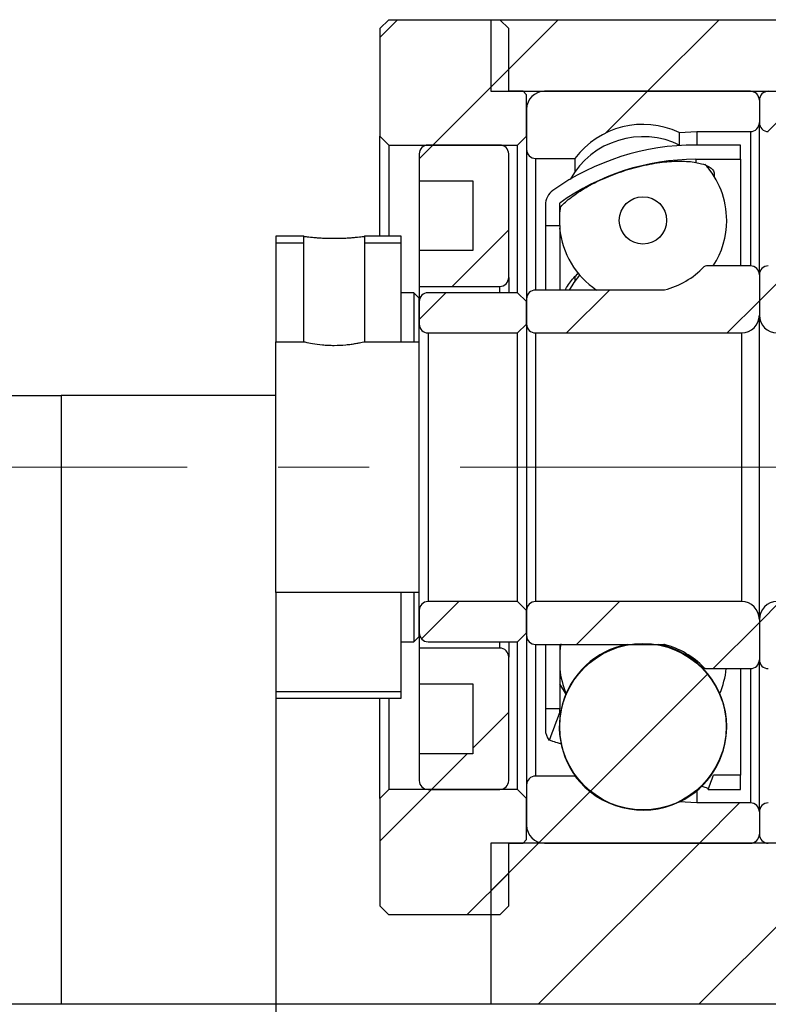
# Model space of a CAD drawing. Header units: millimetres. Extents: x 21 to 283, y 7 to 201.
# Tile 4 of 7: x 218 to 239, y 35 to 63. Entities that reach past the tile are written whole.
import ezdxf

# ---------------------------------------------------------------- set-up
doc = ezdxf.new("R2010")
doc.units = ezdxf.units.MM
doc.linetypes.add('CENTERX2', pattern=[20.32, 12.7, -2.54, 2.54, -2.54])
doc.layers.add('FORMAT', color=7, linetype='Continuous')
doc.styles.add('SLDTEXTSTYLE0', font='TXT', dxfattribs={"width": 0.75})
doc.dimstyles.new('SLDDIMSTYLE5', dxfattribs={"dimtxt": 3.5, "dimasz": 2.5, "dimexe": 0, "dimexo": 0.0625, "dimgap": 0.875, "dimtad": 1, "dimlfac": 2, "dimrnd": 1e-09, "dimzin": 12, "dimdsep": 46, "dimtxsty": 'SLDTEXTSTYLE0', "dimsah": 1, "dimcen": 0.09, "dimadec": 0, "dimazin": 3, "dimtfac": 1, "dimtmove": 0, "dimatfit": 0, "dimfxl": 1, "dimfrac": 2, "dimtolj": 1, "dimtzin": 12, "dimarcsym": 0})

# ---------------------------------------------------------------- blocks, each defined once
blk = doc.blocks.new('_D_17')
at = {"layer": 'FORMAT', "color": 7}
for p, q in [((225.501, 45.76), (225.501, 27.724)), ((245.501, 38.76), (245.501, 27.724)), ((225.501, 28.724), (245.501, 28.724))]:
    blk.add_line(p, q, dxfattribs=at)
for points in [[(225.501, 28.724), (228.001, 28.474), (228.001, 28.974)], [(245.501, 28.724), (243.001, 28.974), (243.001, 28.474)]]:
    blk.add_solid(points, dxfattribs=at)
at = {"layer": 'FORMAT', "color": 7, "char_height": 3.5, "attachment_point": 1, "style": 'SLDTEXTSTYLE0'}
for s, insert in [('(', (231.507, 33.236)), (')', (238.4, 33.236)), ('40', (233.228, 33.236))]:
    blk.add_mtext(s, dxfattribs=dict(at, insert=insert))

msp = doc.modelspace()

# ---------------------------------------------------------------- hatches: boundary and pattern name
at = {"layer": 'FORMAT', "linetype": 'Continuous', "lineweight": 18}
h = msp.add_hatch(dxfattribs=at)
h.set_pattern_fill('ANSI31', color=256, style=0)
h.paths.add_polyline_path([(228.65115257, 62.75974621), (228.40115257, 62.50974621), (228.40115257, 59.50974621), (228.65115257, 59.25974621), (232.25115257, 59.25974621), (232.50115257, 59.50974621), (232.50115257, 60.65974621), (232.40115257, 60.75974621), (232.00115257, 60.75974621), (232.00115257, 62.50974621), (231.75115257, 62.75974621)], flags=0)
h = msp.add_hatch(dxfattribs=at)
h.set_pattern_fill('ANSI31', color=256, style=0)
h.paths.add_polyline_path([(245.50115257, 60.75974621), (245.50115257, 59.00974621), (246.00115257, 59.00974621), (246.00115257, 59.25974621), (249.25115257, 59.25974621), (249.50115257, 59.50974621), (249.50115257, 62.75974621), (231.50115257, 62.75974621), (231.50115257, 60.75974621)], flags=0)
h = msp.add_hatch(dxfattribs=at)
h.set_pattern_fill('ANSI31', color=256, style=0)
edge = h.paths.add_edge_path(flags=0)
edge.add_line((239.00115257, 59.88474621), (239.00115257, 60.50974621))
edge.add_arc((238.75115257, 60.50974621), 0.25, 0, 90)
edge.add_line((238.75115257, 60.75974621), (233.00115257, 60.75974621))
edge.add_arc((233.00115257, 60.25974621), 0.5, 90, 180)
edge.add_line((232.50115257, 60.25974621), (232.50115257, 59.13474621))
edge.add_arc((232.75115257, 59.13474621), 0.25, 180, 270)
edge.add_line((232.75115257, 58.88474621), (233.85115257, 58.88474621))
edge.add_arc((235.75115257, 57.45974621), 2.375, 64.821429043, 143.130102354, ccw=False)
edge.add_line((236.76157458, 59.60908852), (237.25115257, 59.63474621))
edge.add_line((237.25115257, 59.63474621), (238.75115257, 59.63474621))
edge.add_arc((238.75115257, 59.88474621), 0.25, 270, 360)
h = msp.add_hatch(dxfattribs=at)
h.set_pattern_fill('ANSI31', color=256, style=0)
edge = h.paths.add_edge_path(flags=0)
edge.add_line((245.00115257, 60.75974621), (239.25115257, 60.75974621))
edge.add_arc((239.25115257, 60.50974621), 0.25, 90, 180)
edge.add_line((239.00115257, 60.50974621), (239.00115257, 59.88474621))
edge.add_arc((239.25115257, 59.88474621), 0.25, 180, 270)
edge.add_line((239.25115257, 59.63474621), (240.75115257, 59.63474621))
edge.add_line((240.75115257, 59.63474621), (241.24073055, 59.60908852))
edge.add_arc((242.25115257, 57.45974621), 2.375, 36.869897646, 115.178570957, ccw=False)
edge.add_line((244.15115257, 58.88474621), (245.25115257, 58.88474621))
edge.add_arc((245.25115257, 59.13474621), 0.25, 270, 360)
edge.add_line((245.50115257, 59.13474621), (245.50115257, 60.25974621))
edge.add_arc((245.00115257, 60.25974621), 0.5, 0, 90)
h = msp.add_hatch(dxfattribs=at)
h.set_pattern_fill('ANSI31', color=256, style=0)
edge = h.paths.add_edge_path(flags=0)
edge.add_line((229.50115257, 58.25974621), (231.00115257, 58.25974621))
edge.add_line((231.00115257, 58.25974621), (231.00115257, 56.30974621))
edge.add_line((231.00115257, 56.30974621), (229.50115257, 56.30974621))
edge.add_line((229.50115257, 56.30974621), (229.50115257, 55.30974621))
edge.add_line((229.50115257, 55.30974621), (231.75115257, 55.30974621))
edge.add_arc((231.75115257, 55.55974621), 0.25, 270, 360)
edge.add_line((232.00115257, 55.55974621), (232.00115257, 59.00974621))
edge.add_arc((231.75115257, 59.00974621), 0.25, 0, 90)
edge.add_line((231.75115257, 59.25974621), (229.75115257, 59.25974621))
edge.add_arc((229.75115257, 59.00974621), 0.25, 90, 180)
edge.add_line((229.50115257, 59.00974621), (229.50115257, 58.25974621))
h = msp.add_hatch(dxfattribs=at)
h.set_pattern_fill('ANSI31', color=256, style=0)
edge = h.paths.add_edge_path(flags=0)
edge.add_arc((237.22615257, 52.35336866), 6.50637755, 90, 125.735364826, ccw=False)
edge.add_line((237.22615257, 58.85974621), (238.47615257, 58.85974621))
edge.add_line((238.47615257, 58.85974621), (238.47615257, 59.25974621))
edge.add_line((238.47615257, 59.25974621), (237.22615257, 59.25974621))
edge.add_arc((237.22615257, 52.35336866), 6.90637755, 90, 125.278369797)
edge.add_arc((233.52615257, 57.58325139), 0.5, 125.278369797, 180)
edge.add_line((233.02615257, 57.58325139), (233.02615257, 57.00974621))
edge.add_line((233.02615257, 57.00974621), (233.42615257, 57.00974621))
edge.add_line((233.42615257, 57.00974621), (233.42615257, 57.63474621))
h = msp.add_hatch(dxfattribs=at)
h.set_pattern_fill('ANSI31', color=256, style=0)
edge = h.paths.add_edge_path(flags=0)
edge.add_arc((235.75115257, 57.1543449), 0.66098203, 0, 360)
h = msp.add_hatch(dxfattribs=at)
h.set_pattern_fill('ANSI31', color=256, style=0)
h.paths.add_polyline_path([(226.27615257, 56.70979621), (225.50105257, 56.70979621), (225.50105257, 53.75969621), (226.27615257, 53.75969621)], flags=0)
h.paths.add_polyline_path([(225.50110257, 53.75974621), (225.50110257, 56.70974621), (226.27610257, 56.70974621), (226.27610257, 53.75974621)], flags=0)
h = msp.add_hatch(dxfattribs=at)
h.set_pattern_fill('ANSI31', color=256, style=0)
h.paths.add_polyline_path([(229.00115257, 56.70979621), (227.97605257, 56.70979621), (227.97605257, 53.75969621), (229.50115257, 53.75969621), (229.50115257, 54.98476692), (229.35112328, 55.13479621), (229.00115257, 55.13479621)], flags=0)
h.paths.add_polyline_path([(227.97610257, 53.75974621), (227.97610257, 56.70974621), (229.00110257, 56.70974621), (229.00110257, 55.13474621), (229.35110257, 55.13474621), (229.50110257, 54.98474621), (229.50110257, 53.75974621)], flags=0)
h = msp.add_hatch(dxfattribs=at)
h.set_pattern_fill('ANSI31', color=256, style=0)
edge = h.paths.add_edge_path(flags=0)
edge.add_line((232.50115257, 54.95974621), (232.50115257, 54.25974621))
edge.add_arc((232.75115257, 54.25974621), 0.25, 180, 270)
edge.add_line((232.75115257, 54.00974621), (238.50115257, 54.00974621))
edge.add_arc((238.50115257, 54.50974621), 0.5, 270, 360)
edge.add_line((239.00115257, 54.50974621), (239.00115257, 55.63474621))
edge.add_arc((238.75115257, 55.63474621), 0.25, 0, 90)
edge.add_line((238.75115257, 55.88474621), (237.5259765, 55.88474621))
edge.add_arc((237.5259765, 55.78474621), 0.1, 90, 135.815614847)
edge.add_arc((235.75115257, 57.50974621), 2.375, 284.752918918, 315.815614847, ccw=False)
edge.add_arc((236.33048408, 55.30974621), 0.1, 270, 284.752918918, ccw=False)
edge.add_line((236.33048408, 55.20974621), (232.75115257, 55.20974621))
edge.add_arc((232.75115257, 54.95974621), 0.25, 90, 180)
h = msp.add_hatch(dxfattribs=at)
h.set_pattern_fill('ANSI31', color=256, style=0)
edge = h.paths.add_edge_path(flags=0)
edge.add_line((239.50115257, 54.00974621), (245.25115257, 54.00974621))
edge.add_arc((245.25115257, 54.25974621), 0.25, 270, 360)
edge.add_line((245.50115257, 54.25974621), (245.50115257, 54.95974621))
edge.add_arc((245.25115257, 54.95974621), 0.25, 0, 90)
edge.add_line((245.25115257, 55.20974621), (241.67182106, 55.20974621))
edge.add_arc((241.67182106, 55.30974621), 0.1, 255.247081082, 270, ccw=False)
edge.add_arc((242.25115257, 57.50974621), 2.375, 224.184385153, 255.247081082, ccw=False)
edge.add_arc((240.47632863, 55.78474621), 0.1, 44.184385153, 90)
edge.add_line((240.47632863, 55.88474621), (239.25115257, 55.88474621))
edge.add_arc((239.25115257, 55.63474621), 0.25, 90, 180)
edge.add_line((239.00115257, 55.63474621), (239.00115257, 54.50974621))
edge.add_arc((239.50115257, 54.50974621), 0.5, 180, 270)
h = msp.add_hatch(dxfattribs=at)
h.set_pattern_fill('ANSI31', color=256, style=0)
edge = h.paths.add_edge_path(flags=0)
edge.add_line((232.25115257, 54.00974621), (232.50115257, 54.25974621))
edge.add_line((232.50115257, 54.25974621), (232.50115257, 54.88474621))
edge.add_line((232.50115257, 54.88474621), (232.25115257, 55.13474621))
edge.add_line((232.25115257, 55.13474621), (229.75115257, 55.13474621))
edge.add_arc((229.75115257, 54.88474621), 0.25, 90, 180)
edge.add_line((229.50115257, 54.88474621), (229.50115257, 54.25974621))
edge.add_arc((229.75115257, 54.25974621), 0.25, 180, 270)
edge.add_line((229.75115257, 54.00974621), (232.25115257, 54.00974621))
h = msp.add_hatch(dxfattribs=at)
h.set_pattern_fill('ANSI31', color=256, style=0)
h.paths.add_polyline_path([(229.50115257, 46.75979621), (225.50105257, 46.75979621), (225.50105257, 43.80969621), (229.00115257, 43.80969621), (229.00115257, 45.38469621), (229.35112328, 45.38469621), (229.50115257, 45.5347255)], flags=0)
h.paths.add_polyline_path([(225.50110257, 43.80974621), (225.50110257, 46.75974621), (229.50110257, 46.75974621), (229.50110257, 45.53474621), (229.35110257, 45.38474621), (229.00110257, 45.38474621), (229.00110257, 43.80974621)], flags=0)
h = msp.add_hatch(dxfattribs=at)
h.set_pattern_fill('ANSI31', color=256, style=0)
edge = h.paths.add_edge_path(flags=0)
edge.add_line((232.50115257, 46.25974621), (232.25115257, 46.50974621))
edge.add_line((232.25115257, 46.50974621), (229.75115257, 46.50974621))
edge.add_arc((229.75115257, 46.25974621), 0.25, 90, 180)
edge.add_line((229.50115257, 46.25974621), (229.50115257, 45.63474621))
edge.add_arc((229.75115257, 45.63474621), 0.25, 180, 270)
edge.add_line((229.75115257, 45.38474621), (232.25115257, 45.38474621))
edge.add_line((232.25115257, 45.38474621), (232.50115257, 45.63474621))
edge.add_line((232.50115257, 45.63474621), (232.50115257, 46.25974621))
h = msp.add_hatch(dxfattribs=at)
h.set_pattern_fill('ANSI31', color=256, style=0)
edge = h.paths.add_edge_path(flags=0)
edge.add_line((238.50115257, 46.50974621), (232.75115257, 46.50974621))
edge.add_arc((232.75115257, 46.25974621), 0.25, 90, 180)
edge.add_line((232.50115257, 46.25974621), (232.50115257, 45.55974621))
edge.add_arc((232.75115257, 45.55974621), 0.25, 180, 270)
edge.add_line((232.75115257, 45.30974621), (236.33048408, 45.30974621))
edge.add_arc((236.33048408, 45.20974621), 0.1, 75.247081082, 90, ccw=False)
edge.add_arc((235.75115257, 43.00974621), 2.375, 44.184385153, 75.247081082, ccw=False)
edge.add_arc((237.5259765, 44.73474621), 0.1, 224.184385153, 270)
edge.add_line((237.5259765, 44.63474621), (238.75115257, 44.63474621))
edge.add_arc((238.75115257, 44.88474621), 0.25, 270, 360)
edge.add_line((239.00115257, 44.88474621), (239.00115257, 46.00974621))
edge.add_arc((238.50115257, 46.00974621), 0.5, 0, 90)
h = msp.add_hatch(dxfattribs=at)
h.set_pattern_fill('ANSI31', color=256, style=0)
edge = h.paths.add_edge_path(flags=0)
edge.add_line((245.50115257, 45.55974621), (245.50115257, 46.25974621))
edge.add_arc((245.25115257, 46.25974621), 0.25, 0, 90)
edge.add_line((245.25115257, 46.50974621), (239.50115257, 46.50974621))
edge.add_arc((239.50115257, 46.00974621), 0.5, 90, 180)
edge.add_line((239.00115257, 46.00974621), (239.00115257, 44.88474621))
edge.add_arc((239.25115257, 44.88474621), 0.25, 180, 270)
edge.add_line((239.25115257, 44.63474621), (240.47632863, 44.63474621))
edge.add_arc((240.47632863, 44.73474621), 0.1, 270, 315.815614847)
edge.add_arc((242.25115257, 43.00974621), 2.375, 104.752918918, 135.815614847, ccw=False)
edge.add_arc((241.67182106, 45.20974621), 0.1, 90, 104.752918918, ccw=False)
edge.add_line((241.67182106, 45.30974621), (245.25115257, 45.30974621))
edge.add_arc((245.25115257, 45.55974621), 0.25, 270, 360)
h = msp.add_hatch(dxfattribs=at)
h.set_pattern_fill('ANSI31', color=256, style=0)
edge = h.paths.add_edge_path(flags=0)
edge.add_line((229.50115257, 44.20974621), (231.00115257, 44.20974621))
edge.add_line((231.00115257, 44.20974621), (231.00115257, 42.25974621))
edge.add_line((231.00115257, 42.25974621), (229.50115257, 42.25974621))
edge.add_line((229.50115257, 42.25974621), (229.50115257, 41.50974621))
edge.add_arc((229.75115257, 41.50974621), 0.25, 180, 270)
edge.add_line((229.75115257, 41.25974621), (231.75115257, 41.25974621))
edge.add_arc((231.75115257, 41.50974621), 0.25, 270, 360)
edge.add_line((232.00115257, 41.50974621), (232.00115257, 44.95974621))
edge.add_arc((231.75115257, 44.95974621), 0.25, 0, 90)
edge.add_line((231.75115257, 45.20974621), (229.50115257, 45.20974621))
edge.add_line((229.50115257, 45.20974621), (229.50115257, 44.20974621))
h = msp.add_hatch(dxfattribs=at)
h.set_pattern_fill('ANSI31', color=256, style=0)
edge = h.paths.add_edge_path(flags=0)
edge.add_arc((235.75115257, 43.0140996), 2.32396236, 0, 360)
h = msp.add_hatch(dxfattribs=at)
h.set_pattern_fill('ANSI31', color=256, style=0)
edge = h.paths.add_edge_path(flags=0)
edge.add_line((233.02615257, 43.50974621), (233.02615257, 42.93624104))
edge.add_arc((233.52615257, 42.93624104), 0.5, 180, 217.82600649)
edge.add_ellipse((238.46181649, 50.25974621), major_axis=(-25.23617399, -67.45668348), ratio=0.03245504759, start_angle=344.1196700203, end_angle=345.5721936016, ccw=False)
edge.add_line((233.42615257, 43.4274463), (233.42615257, 43.50974621))
edge.add_line((233.42615257, 43.50974621), (233.02615257, 43.50974621))
h = msp.add_hatch(dxfattribs=at)
h.set_pattern_fill('ANSI31', color=256, style=0)
edge = h.paths.add_edge_path(flags=0)
edge.add_line((233.00115257, 39.75974621), (238.75115257, 39.75974621))
edge.add_arc((238.75115257, 40.00974621), 0.25, 270, 360)
edge.add_line((239.00115257, 40.00974621), (239.00115257, 40.63474621))
edge.add_arc((238.75115257, 40.63474621), 0.25, 0, 90)
edge.add_line((238.75115257, 40.88474621), (237.25115257, 40.88474621))
edge.add_line((237.25115257, 40.88474621), (236.76157458, 40.91040391))
edge.add_arc((235.75115257, 43.05974621), 2.375, 216.869897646, 295.178570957, ccw=False)
edge.add_line((233.85115257, 41.63474621), (232.75115257, 41.63474621))
edge.add_arc((232.75115257, 41.38474621), 0.25, 90, 180)
edge.add_line((232.50115257, 41.38474621), (232.50115257, 40.25974621))
edge.add_arc((233.00115257, 40.25974621), 0.5, 180, 270)
h = msp.add_hatch(dxfattribs=at)
h.set_pattern_fill('ANSI31', color=256, style=0)
edge = h.paths.add_edge_path(flags=0)
edge.add_line((238.47615257, 41.25974621), (238.47615257, 41.65974621))
edge.add_line((238.47615257, 41.65974621), (237.72351521, 41.65974621))
edge.add_ellipse((238.46181649, 50.25974621), major_axis=(-25.23617399, -67.45668348), ratio=0.03245504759, start_angle=14.8655517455, end_angle=15.6045377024, ccw=False)
edge.add_line((237.57210434, 41.25974621), (238.47615257, 41.25974621))
h = msp.add_hatch(dxfattribs=at)
h.set_pattern_fill('ANSI31', color=256, style=0)
edge = h.paths.add_edge_path(flags=0)
edge.add_line((239.00115257, 40.63474621), (239.00115257, 40.00974621))
edge.add_arc((239.25115257, 40.00974621), 0.25, 180, 270)
edge.add_line((239.25115257, 39.75974621), (245.00115257, 39.75974621))
edge.add_arc((245.00115257, 40.25974621), 0.5, 270, 360)
edge.add_line((245.50115257, 40.25974621), (245.50115257, 41.38474621))
edge.add_arc((245.25115257, 41.38474621), 0.25, 0, 90)
edge.add_line((245.25115257, 41.63474621), (244.15115257, 41.63474621))
edge.add_arc((242.25115257, 43.05974621), 2.375, 244.821429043, 323.130102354, ccw=False)
edge.add_line((241.24073055, 40.91040391), (240.75115257, 40.88474621))
edge.add_line((240.75115257, 40.88474621), (239.25115257, 40.88474621))
edge.add_arc((239.25115257, 40.63474621), 0.25, 90, 180)
h = msp.add_hatch(dxfattribs=at)
h.set_pattern_fill('ANSI31', color=256, style=0)
h.paths.add_polyline_path([(228.65115257, 41.25974621), (228.40115257, 41.00974621), (228.40115257, 38.00974621), (228.65115257, 37.75974621), (231.75115257, 37.75974621), (232.00115257, 38.00974621), (232.00115257, 39.75974621), (232.40115257, 39.75974621), (232.50115257, 39.85974621), (232.50115257, 41.00974621), (232.25115257, 41.25974621)], flags=0)
h = msp.add_hatch(dxfattribs=at)
h.set_pattern_fill('ANSI31', color=256, style=0)
h.paths.add_polyline_path([(245.50115257, 41.50974621), (245.50115257, 39.75974621), (231.50115257, 39.75974621), (231.50115257, 35.25974621), (249.50115257, 35.25974621), (249.50115257, 41.00974621), (249.25115257, 41.25974621), (246.00115257, 41.25974621), (246.00115257, 41.50974621)], flags=0)

# ---------------------------------------------------------------- linework, layer by layer
at = {"color": 7, "linetype": 'Continuous', "lineweight": 25}
for p, q in [((228.40115165, 62.50974589), (228.65115216, 62.7597464)), ((228.65115216, 62.7597464), (231.75115248, 62.7597464)), ((231.5011529, 62.7597464), (231.5011529, 60.75974607)), ((231.5011529, 62.7597464), (249.50115259, 62.7597464)), ((231.75115248, 62.7597464), (232.00115298, 62.50974589)), ((228.40115165, 62.50974589), (228.40115165, 59.50974633)), ((232.00115298, 60.75974607), (232.00115298, 62.50974589)), ((231.5011529, 60.75974607), (245.50115252, 60.75974607)), ((232.4011523, 60.75974607), (232.00115298, 60.75974607)), ((232.4011523, 60.75974607), (232.50115213, 60.65974624)), ((232.50115213, 59.50974633), (232.50115213, 60.65974624)), ((238.75115269, 60.75974607), (233.00115222, 60.75974607)), ((239.00115273, 60.5097465), (239.00115273, 59.88474616)), ((232.50115213, 60.25974599), (232.50115213, 59.1347465)), ((239.00115273, 55.6347464), (239.00115273, 59.88474616)), ((228.65115216, 59.25974583), (228.40115165, 59.50974633)), ((228.40115165, 56.70979626), (228.40115165, 59.50974633)), ((232.50115213, 59.50974633), (232.25115256, 59.25974583)), ((236.7615748, 59.60908865), (237.25115245, 59.63474659)), ((236.7615748, 59.60908865), (236.7615748, 59.26217658)), ((237.25115245, 59.63474659), (238.75115269, 59.63474659)), ((237.25115245, 59.63474659), (237.25115245, 59.25974583)), ((228.65115216, 59.25974583), (232.25115256, 59.25974583)), ((228.65115216, 59.25974583), (228.65115216, 56.70979626)), ((231.75115248, 59.25974583), (229.75115215, 59.25974583)), ((232.25115256, 55.13474631), (232.25115256, 59.25974583)), ((232.50115213, 59.1347465), (232.50115213, 54.95974615)), ((238.47615269, 59.25974583), (237.22615296, 59.25974583)), ((238.47615269, 58.85974651), (238.47615269, 59.25974583)), ((229.50115164, 59.00974625), (229.50115164, 58.25974659)), ((232.00115298, 55.55974606), (232.00115298, 59.00974625)), ((232.75115264, 58.884746), (233.85115264, 58.884746)), ((233.85115264, 58.884746), (233.85115264, 58.51592736)), ((237.22615296, 58.85974651), (238.47615269, 58.85974651)), ((237.22615296, 58.85974651), (237.22615296, 58.77381896)), ((238.47615269, 58.85974651), (238.47615269, 55.88474644)), ((229.50115164, 58.25974659), (231.00115282, 58.25974659)), ((229.50115164, 58.25974659), (229.50115164, 56.30974618)), ((231.00115282, 58.25974659), (231.00115282, 56.30974618)), ((233.02615264, 57.58325157), (233.02615264, 57.00974639)), ((233.42615289, 57.00974639), (233.42615289, 57.63474626)), ((233.02615264, 57.00974639), (233.42615289, 57.00974639)), ((233.02615264, 57.00974639), (233.02615264, 55.20974619)), ((233.42615289, 57.00974639), (233.42615289, 55.20974619)), ((226.27615293, 56.70979626), (225.50105227, 56.70979626)), ((225.50105227, 56.70979626), (225.50105227, 53.75969626)), ((226.27610264, 56.70974643), (225.50110256, 56.70974643)), ((225.50110256, 56.70974643), (225.50110256, 53.75974632)), ((226.27610264, 53.75974632), (226.27610264, 56.70974643)), ((226.27615293, 53.75969626), (226.27615293, 56.70979626)), ((227.97605318, 56.70979626), (227.97605318, 53.75969626)), ((229.00115249, 56.70979626), (227.97605318, 56.70979626)), ((227.97610348, 56.70974643), (227.97610348, 53.75974632)), ((229.0011022, 56.70974643), (227.97610348, 56.70974643)), ((229.0011022, 55.13474631), (229.0011022, 56.70974643)), ((229.00115249, 55.13479614), (229.00115249, 56.70979626)), ((225.50110256, 56.53132179), (226.27610264, 56.53132179)), ((227.97610348, 56.53132179), (229.0011022, 56.53132179)), ((229.50115164, 56.30974618), (229.50115164, 55.30974602)), ((231.00115282, 56.30974618), (229.50115164, 56.30974618)), ((238.75115269, 55.88474644), (237.52597643, 55.88474644)), ((232.00115298, 55.55974606), (232.00115298, 55.13474631)), ((233.85115264, 55.59146504), (233.85115264, 55.46170387)), ((239.00115273, 55.6347464), (239.00115273, 54.50974644)), ((229.50115164, 55.30974602), (231.75115248, 55.30974602)), ((229.50115164, 55.30974602), (229.50115164, 54.98476706)), ((229.35110254, 55.13474631), (229.0011022, 55.13474631)), ((229.0011022, 53.75974632), (229.0011022, 55.13474631)), ((229.35112303, 55.13479614), (229.00115249, 55.13479614)), ((229.35110254, 55.13474631), (229.50110321, 54.9847461)), ((229.35110254, 55.13474631), (229.35110254, 53.75974632)), ((229.35112303, 55.13479614), (229.50115164, 54.98476706)), ((232.25115256, 55.13474631), (229.75115215, 55.13474631)), ((232.25115256, 55.13474631), (232.50115213, 54.88474627)), ((236.3304842, 55.20974619), (232.75115264, 55.20974619)), ((229.50110321, 53.75974632), (229.50110321, 54.9847461)), ((229.50115164, 53.75969626), (229.50115164, 54.98476706)), ((229.50115164, 54.88474627), (229.50115164, 54.2597464)), ((232.50115213, 54.95974615), (232.50115213, 54.2597464)), ((232.50115213, 54.2597464), (232.50115213, 54.88474627)), ((239.00115273, 46.00974598), (239.00115273, 54.50974644)), ((232.50115213, 54.2597464), (232.25115256, 54.00974613)), ((232.50115213, 54.2597464), (232.50115213, 46.25974602)), ((229.75115215, 54.00974613), (232.25115256, 54.00974613)), ((229.75115215, 54.00974613), (229.75115215, 46.5097463)), ((232.25115256, 46.5097463), (232.25115256, 54.00974613)), ((232.75115264, 54.00974613), (238.50115219, 54.00974613)), ((232.75115264, 54.00974613), (232.75115264, 46.5097463)), ((238.50115219, 54.00974613), (238.50115219, 46.5097463)), ((225.50105227, 46.75979616), (225.50105227, 53.75969626)), ((225.50105227, 53.75969626), (226.27615293, 53.75969626)), ((225.50110256, 53.75974632), (226.27610264, 53.75974632)), ((227.97605318, 53.75969626), (229.50115164, 53.75969626)), ((227.97610348, 53.75974632), (229.50110321, 53.75974632)), ((229.50115164, 46.75979616), (229.50115164, 53.75969626)), ((217.61879993, 52.25974631), (219.50115187, 52.25974631)), ((219.50115187, 52.25974631), (219.50115187, 35.25974655)), ((225.50105227, 52.25974631), (219.50115187, 52.25974631)), ((229.50115164, 46.75979616), (225.50105227, 46.75979616)), ((225.50105227, 46.75979616), (225.50105227, 43.80969617)), ((229.50110321, 46.75974611), (225.50110256, 46.75974611)), ((225.50110256, 46.75974611), (225.50110256, 43.80974599)), ((229.0011022, 45.38474611), (229.0011022, 46.75974611)), ((229.35110254, 46.75974611), (229.35110254, 45.38474611)), ((229.50110321, 45.53474632), (229.50110321, 46.75974611)), ((229.50115164, 45.53472537), (229.50115164, 46.75979616)), ((232.25115256, 46.5097463), (229.75115215, 46.5097463)), ((232.25115256, 46.5097463), (232.50115213, 46.25974602)), ((238.50115219, 46.5097463), (232.75115264, 46.5097463)), ((229.50115164, 46.25974602), (229.50115164, 45.63474615)), ((232.50115213, 45.63474615), (232.50115213, 46.25974602)), ((232.50115213, 46.25974602), (232.50115213, 45.55974628)), ((239.00115273, 46.00974598), (239.00115273, 44.88474603)), ((229.0011022, 43.80974599), (229.0011022, 45.38474611)), ((229.0011022, 45.38474611), (229.35110254, 45.38474611)), ((229.00115249, 45.38469629), (229.35112303, 45.38469629)), ((229.00115249, 43.80969617), (229.00115249, 45.38469629)), ((229.50110321, 45.53474632), (229.35110254, 45.38474611)), ((229.50115164, 45.53472537), (229.35112303, 45.38469629)), ((229.50115164, 45.53472537), (229.50115164, 45.20974641)), ((229.75115215, 45.38474611), (232.25115256, 45.38474611)), ((232.00115298, 45.38474611), (232.00115298, 44.95974637)), ((232.50115213, 45.63474615), (232.25115256, 45.38474611)), ((232.25115256, 41.2597466), (232.25115256, 45.38474611)), ((232.50115213, 45.55974628), (232.50115213, 41.38474592)), ((229.50115164, 45.20974641), (229.50115164, 44.20974625)), ((231.75115248, 45.20974641), (229.50115164, 45.20974641)), ((232.75115264, 45.30974624), (236.3304842, 45.30974624)), ((233.02615264, 45.30974624), (233.02615264, 43.50974604)), ((233.42615289, 45.30974624), (233.42615289, 43.50974604)), ((233.44218933, 45.30974624), (233.42615289, 45.29842648)), ((232.00115298, 41.50974618), (232.00115298, 44.95974637)), ((239.00115273, 40.63474627), (239.00115273, 44.88474603)), ((237.52597643, 44.63474599), (238.75115269, 44.63474599)), ((238.47615269, 44.63474599), (238.47615269, 41.65974592)), ((229.50115164, 44.20974625), (231.00115282, 44.20974625)), ((229.50115164, 44.20974625), (229.50115164, 42.25974583)), ((231.00115282, 44.20974625), (231.00115282, 42.25974583)), ((233.61210914, 43.90608154), (233.42615289, 44.21175138)), ((225.50105227, 43.80969617), (229.00115249, 43.80969617)), ((229.0011022, 43.98817064), (225.50110256, 43.98817064)), ((225.50110256, 43.80974599), (229.0011022, 43.80974599)), ((228.40115165, 41.00974609), (228.40115165, 43.80969617)), ((228.65115216, 43.80969617), (228.65115216, 41.2597466)), ((233.42615289, 43.50974604), (233.02615264, 43.50974604)), ((233.02615264, 43.50974604), (233.02615264, 42.93624086)), ((233.42615289, 43.42744646), (233.42615289, 43.50974604)), ((229.50115164, 42.25974583), (229.50115164, 41.50974618)), ((231.00115282, 42.25974583), (229.50115164, 42.25974583)), ((233.85115264, 41.63474643), (232.75115264, 41.63474643)), ((233.85115264, 41.652517), (233.85115264, 41.63474643)), ((238.47615269, 41.65974592), (237.72351553, 41.65974592)), ((238.47615269, 41.2597466), (238.47615269, 41.65974592)), ((228.40115165, 41.00974609), (228.65115216, 41.2597466)), ((232.25115256, 41.2597466), (228.65115216, 41.2597466)), ((229.75115215, 41.2597466), (231.75115248, 41.2597466)), ((232.25115256, 41.2597466), (232.50115213, 41.00974609)), ((232.50115213, 41.38474592), (232.50115213, 40.25974644)), ((237.5721039, 41.2597466), (238.47615269, 41.2597466)), ((228.40115165, 41.00974609), (228.40115165, 38.00974653)), ((232.50115213, 39.85974619), (232.50115213, 41.00974609)), ((237.25115245, 41.22136214), (237.25115245, 40.88474584)), ((236.7615748, 40.9110436), (236.7615748, 40.91040378)), ((237.25115245, 40.88474584), (236.7615748, 40.91040378)), ((238.75115269, 40.88474584), (237.25115245, 40.88474584)), ((239.00115273, 40.63474627), (239.00115273, 40.00974593)), ((231.5011529, 39.75974636), (231.5011529, 35.25974655)), ((245.50115252, 39.75974636), (231.5011529, 39.75974636)), ((232.00115298, 39.75974636), (232.4011523, 39.75974636)), ((232.00115298, 38.00974653), (232.00115298, 39.75974636)), ((232.50115213, 39.85974619), (232.4011523, 39.75974636)), ((233.00115222, 39.75974636), (238.75115269, 39.75974636)), ((228.65115216, 37.75974603), (228.40115165, 38.00974653)), ((232.00115298, 38.00974653), (231.75115248, 37.75974603)), ((231.75115248, 37.75974603), (228.65115216, 37.75974603)), ((219.50115187, 35.25974655), (217.61879993, 35.25974655)), ((231.5011529, 35.25974655), (219.50115187, 35.25974655)), ((249.50115259, 35.25974655), (231.5011529, 35.25974655))]:
    msp.add_line(p, q, dxfattribs=at)
at = {"color": 8, "linetype": 'Continuous', "lineweight": 25}
for p, q in [((238.75115269, 59.63474659), (238.75115269, 55.88474644)), ((232.75115264, 58.884746), (232.75115264, 55.20974619)), ((231.75115248, 55.13474631), (231.75115248, 55.30974602)), ((231.75115248, 45.20974641), (231.75115248, 45.38474611)), ((232.75115264, 45.30974624), (232.75115264, 41.63474643)), ((238.75115269, 44.63474599), (238.75115269, 40.88474584))]:
    msp.add_line(p, q, dxfattribs=at)
at = {"color": 7, "linetype": 'Continuous', "lineweight": 25, "flags": 128}
for points in [[(233.44310296, 57.5242304), (233.43976045, 57.50273128), (233.42615289, 57.39576004)], [(233.98145305, 55.62723342), (233.81981922, 55.41688211), (233.693815, 55.20974619)], [(233.45874173, 45.32763276), (233.43976045, 45.21911831), (233.42615289, 45.11214706)]]:
    msp.add_lwpolyline(points, dxfattribs=at)
at = {"color": 7, "linetype": 'Continuous', "lineweight": 25}
for centre, radius in [((235.75115257, 57.1543449), 0.66098203), ((235.75115257, 43.0140996), 2.32396236)]:
    msp.add_circle(centre, radius, dxfattribs=at)
for centre, radius, start, end in [((233.00115257, 60.25974621), 0.5, 90, 180), ((238.75115257, 60.50974621), 0.25, 0, 90), ((239.25115257, 60.50974621), 0.25, 90, 180), ((235.75115257, 57.45974621), 2.375, 64.821429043, 143.130102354), ((238.75115257, 59.88474621), 0.25, 270, 0), ((239.25115257, 59.88474621), 0.25, 180, 270), ((235.75115257, 57.1543449), 2.3375, 63.49840061, 150.658570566), ((229.75115257, 59.00974621), 0.25, 90, 180), ((231.75115257, 59.00974621), 0.25, 0, 90), ((232.75115257, 59.13474621), 0.25, 180, 270), ((237.22615257, 52.35336866), 6.90637755, 90, 125.278369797), ((237.22615257, 52.35336866), 6.50637755, 90, 125.735364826), ((235.75115257, 57.1543449), 2.3375, 0, 42.349187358), ((233.52615257, 57.58325139), 0.5, 125.278369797, 180), ((235.75115257, 57.1543449), 2.3375, 185.329846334, 236.295844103), ((235.75115257, 57.1543449), 2.3375, 327.102090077, 0), ((235.75115257, 57.50974621), 2.375, 284.752918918, 315.815614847), ((237.5259765, 55.78474621), 0.1, 90, 135.815614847), ((238.75115257, 55.63474621), 0.25, 0, 90), ((239.25115257, 55.63474621), 0.25, 90, 180), ((231.75115257, 55.55974621), 0.25, 270, 0), ((229.75115257, 54.88474621), 0.25, 90, 180), ((232.75115257, 54.95974621), 0.25, 90, 180), ((236.33048408, 55.30974621), 0.1, 270, 284.752918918), ((238.50115257, 54.50974621), 0.5, 270, 0), ((239.50115257, 54.50974621), 0.5, 180, 270), ((229.75115257, 54.25974621), 0.25, 180, 270), ((232.75115257, 54.25974621), 0.25, 180, 270), ((229.75115257, 46.25974621), 0.25, 90, 180), ((232.75115257, 46.25974621), 0.25, 90, 180), ((238.50115257, 46.00974621), 0.5, 0, 90), ((239.50115257, 46.00974621), 0.5, 90, 180), ((229.75115257, 45.63474621), 0.25, 180, 270), ((232.75115257, 45.55974621), 0.25, 180, 270), ((231.75115257, 44.95974621), 0.25, 0, 90), ((235.75115257, 43.0140996), 2.3375, 100.858686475, 229.346769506), ((235.75115257, 43.0140996), 2.3375, 0, 79.141313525), ((236.33048408, 45.20974621), 0.1, 75.247081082, 90), ((235.75115257, 43.00974621), 2.375, 44.184385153, 75.247081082), ((238.75115257, 44.88474621), 0.25, 270, 0), ((239.25115257, 44.88474621), 0.25, 180, 270), ((235.75115257, 44.87073197), 2.3375, 185.928032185, 203.399545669), ((237.5259765, 44.73474621), 0.1, 224.184385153, 270), ((235.75115257, 44.87073197), 2.3375, 336.60045433, 354.205748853), ((233.52615257, 42.93624104), 0.5, 180, 217.82600649), ((235.75115257, 43.0140996), 2.3375, 295.993066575, 0), ((232.75115257, 41.38474621), 0.25, 90, 180), ((235.75115257, 43.05974621), 2.375, 216.869897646, 295.178570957), ((229.75115257, 41.50974621), 0.25, 180, 270), ((231.75115257, 41.50974621), 0.25, 270, 0), ((238.75115257, 40.63474621), 0.25, 0, 90), ((239.25115257, 40.63474621), 0.25, 90, 180), ((233.00115257, 40.25974621), 0.5, 180, 270), ((238.75115257, 40.00974621), 0.25, 270, 0), ((239.25115257, 40.00974621), 0.25, 180, 270)]:
    msp.add_arc(centre, radius, start, end, dxfattribs=at)
for start_param, end_param in [(4.8259808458, 4.837875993), (1.4491294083, 1.4551098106)]:
    msp.add_ellipse((238.46181649, 50.25974621), major_axis=(-25.23617399, -67.45668348), ratio=0.0324550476, start_param=start_param, end_param=end_param, dxfattribs=at)
for points, knots in [([(233.42615257, 57.50078529), (233.49917979, 57.58685566), (233.5929509, 57.67604276), (233.76434395, 57.81295056), (233.82717765, 57.85944869), (233.96055916, 57.95106309), (234.03115727, 57.99628039), (234.18008804, 58.08534268), (234.25842018, 58.12918839), (234.42311492, 58.21527945), (234.50909302, 58.25727713), (234.68424761, 58.33714635), (234.77397386, 58.3753117), (234.95774538, 58.44801427), (235.05230776, 58.48272479), (235.33921515, 58.57987167), (235.53102737, 58.63428233), (235.81951358, 58.70075856), (235.91618951, 58.72040178), (236.10442069, 58.75352717), (236.19661187, 58.76717725), (236.46744462, 58.79969159), (236.64232606, 58.81001207), (236.9574653, 58.80801488), (237.09989054, 58.79619255), (237.22615257, 58.77381873)], [0, 0, 0, 0, 0.125, 0.125, 0.1875, 0.1875, 0.25, 0.25, 0.3125, 0.3125, 0.375, 0.375, 0.4375, 0.4375, 0.5, 0.5, 0.625, 0.625, 0.6875, 0.6875, 0.75, 0.75, 0.875, 0.875, 1, 1, 1, 1]), ([(237.22615296, 58.77381896), (237.28222069, 58.76257127), (237.41510298, 58.7359139), (237.57284449, 58.67635585), (237.69052319, 58.59214498), (237.74877916, 58.49159039), (237.73671803, 58.41168384), (237.73099126, 58.37374327)], [0, 0, 0, 0, 0.1569499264, 0.3719762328, 0.5870102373, 0.8039075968, 1, 1, 1, 1]), ([(237.52774966, 58.63743422), (237.53465848, 58.6454556), (237.54686856, 58.65963195), (237.55000912, 58.67227627), (237.55137266, 58.67776607)], [0, 0, 0, 0, 0.56582813, 1, 1, 1, 1]), ([(226.27615257, 56.70979621), (226.27615257, 56.70979621), (226.29848717, 56.70675376), (226.38328451, 56.69641754), (226.4465571, 56.68908723), (226.56409324, 56.67808424), (226.60780118, 56.6743583), (226.70009734, 56.66756116), (226.7488944, 56.66446101), (226.85187507, 56.65922169), (226.90585897, 56.65711165), (227.01457427, 56.654292), (227.0699239, 56.65355), (227.1823375, 56.65355049), (227.23761257, 56.65429148), (227.34637549, 56.65711245), (227.40043627, 56.65922662), (227.50332263, 56.66446209), (227.55213154, 56.66756235), (227.64453456, 56.67436847), (227.68819703, 56.67809189), (227.80563585, 56.68908673), (227.868947, 56.69642068), (227.95371261, 56.70675318), (227.97605257, 56.70979621), (227.97605257, 56.70979621)], [0, 0, 0, 0, 0.125, 0.125, 0.25, 0.25, 0.3125, 0.3125, 0.375, 0.375, 0.4375, 0.4375, 0.5, 0.5, 0.5625, 0.5625, 0.625, 0.625, 0.6875, 0.6875, 0.75, 0.75, 0.875, 0.875, 1, 1, 1, 1]), ([(233.58126467, 55.20974619), (233.58616061, 55.21940601), (233.64712886, 55.33969804), (233.76834466, 55.50318269), (233.90320121, 55.63908762), (233.94661413, 55.68283803)], [0, 0, 0, 0, 0.0558969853, 0.6960750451, 1, 1, 1, 1]), ([(227.97605257, 53.75969621), (227.97605257, 53.75969621), (227.95360233, 53.75406671), (227.88984244, 53.7397038), (227.86321436, 53.73388692), (227.80141584, 53.72130191), (227.76637093, 53.71455283), (227.68797368, 53.70088619), (227.64444505, 53.69396283), (227.55256968, 53.68130127), (227.50381614, 53.6754822), (227.34866491, 53.66065317), (227.23799032, 53.65491594), (227.06977372, 53.65492866), (227.01445485, 53.65632212), (226.90528559, 53.66166079), (226.85103617, 53.66566648), (226.69725189, 53.68037966), (226.60291023, 53.69414048), (226.446881, 53.72134638), (226.38362344, 53.73491459), (226.3198656, 53.74927688), (226.30335861, 53.75317306), (226.2816132, 53.75835819), (226.27615257, 53.75969621), (226.27615257, 53.75969621)], [0, 0, 0, 0, 0.125, 0.125, 0.1875, 0.1875, 0.25, 0.25, 0.3125, 0.3125, 0.375, 0.375, 0.5, 0.5, 0.5625, 0.5625, 0.625, 0.625, 0.75, 0.75, 0.875, 0.875, 0.9375, 0.9375, 1, 1, 1, 1]), ([(233.23737753, 42.6004823), (233.20522201, 42.6130356), (233.14003482, 42.63848423), (233.11471189, 42.66022734), (233.11992149, 42.65062651), (233.12005789, 42.65037512)], [0, 0, 0, 0, 0.4866493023, 0.9865583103, 1, 1, 1, 1]), ([(233.48959738, 42.51918855), (233.46546687, 42.52725459), (233.3556555, 42.56396091), (233.28921672, 42.58447561), (233.23737753, 42.6004823)], [0, 0, 0, 0, 0.2197451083, 1, 1, 1, 1]), ([(237.73367347, 41.66625307), (237.73510066, 41.66344641), (237.73695358, 41.65980253), (237.72602619, 41.6597565), (237.72351553, 41.65974592)], [0, 0, 0, 0, 0.7702413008, 1, 1, 1, 1]), ([(237.58836386, 41.26523488), (237.58621665, 41.26956978), (237.58148258, 41.27912711), (237.51641382, 41.30913695), (237.40939911, 41.34174585), (237.3622881, 41.35610123)], [0, 0, 0, 0, 0.3172373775, 0.6994279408, 1, 1, 1, 1])]:
    msp.add_open_spline(points, degree=3, knots=knots, dxfattribs=at)
at = {"layer": 'FORMAT', "color": 7, "linetype": 'CENTERX2', "lineweight": 18}
msp.add_line((190.00115257, 50.25974621), (255.11357833, 50.25974621), dxfattribs=at)

# ---------------------------------------------------------------- dimensions: what is measured, and where the dimension line sits
at = {"layer": 'FORMAT', "color": 7}
dim = msp.add_linear_dim(base=(245.50115257, 28.72392247), p1=(225.50105257, 46.75979621), p2=(245.50115257, 39.75974621), text='(<>)', dimstyle='SLDDIMSTYLE5', dxfattribs=at)
dim.commit()
dim.dimension.update_dxf_attribs({"geometry": '_D_17', "text_midpoint": (235.81426662, 28.72392247), "dimtype": 160})

doc.saveas('drawing.dxf')
